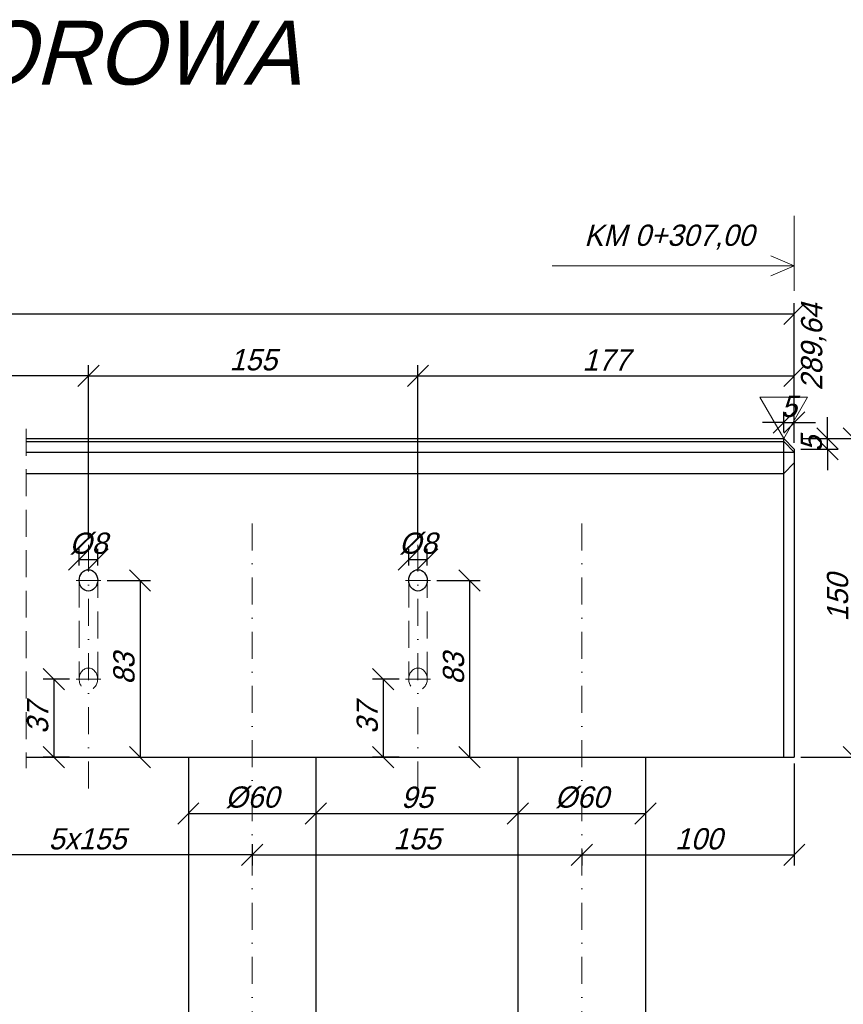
# Model space of a CAD drawing. Header units: millimetres. Extents: x -8866 to 77461, y -114325 to -28406.
# Tile 15 of 37: x 5307 to 5694, y -28869 to -28406. Entities that reach past the tile are written whole.
import ezdxf

# ---------------------------------------------------------------- set-up
doc = ezdxf.new("R2010")
doc.units = ezdxf.units.MM
doc.linetypes.add('DASHDOT', pattern=[25.4, 12.7, -6.35, 0, -6.35])
doc.linetypes.add('DASHED', pattern=[19.05, 12.7, -6.35])
for name, color, linetype, lineweight in [('3', 6, 'DASHED', 13), ('5', 3, 'Continuous', 13), ('6', 2, 'Continuous', 25), ('7', 4, 'DASHDOT', 13)]:
    doc.layers.add(name, color=color, linetype=linetype, lineweight=lineweight)
doc.styles.get("Standard").update_dxf_attribs({"font": 'IC-isocp.shx', "oblique": 15})
doc.dimstyles.new('ISO-25', dxfattribs={"dimscale": 2, "dimtxt": 2.5, "dimasz": 2.5, "dimexe": 1.25, "dimexo": 0.625, "dimtad": 1, "dimtxsty": 'Standard', "dimblk": 'OBLIQUE', "dimcen": 2.5, "dimadec": 0, "dimazin": 0, "dimtfac": 1, "dimtmove": 0, "dimatfit": 3, "dimldrblk": 'OBLIQUE', "dimfxl": 1, "dimarcsym": 0})

# ---------------------------------------------------------------- blocks, each defined once
blk = doc.blocks.new('_Oblique')
at = {"color": 0, "linetype": 'ByBlock', "lineweight": -2}
blk.add_line((-0.5, -0.5), (0.5, 0.5), dxfattribs=at)
blk = doc.blocks.new('*D2923')
at = {"layer": '5', "color": 0, "lineweight": -2}
for p, q in [((4400.84, -28604.91), (4400.84, -28539.29)), ((5670.84, -28604.91), (5670.84, -28539.29)), ((4400.84, -28544.29), (5670.84, -28544.29))]:
    blk.add_line(p, q, dxfattribs=at)
at = {"layer": 'Defpoints', "color": 0}
for p in [(5670.84, -28544.29), (4400.84, -28607.91), (5670.84, -28607.91)]:
    blk.add_point(p, dxfattribs=at)
at = {"layer": '5', "color": 0, "lineweight": -2, "xscale": 10, "yscale": 10, "zscale": 10, "rotation": 180}
blk.add_blockref('_Oblique', (4400.84, -28544.29), dxfattribs=at)
at = {"layer": '5', "color": 0, "lineweight": -2, "xscale": 10, "yscale": 10, "zscale": 10}
blk.add_blockref('_Oblique', (5670.84, -28544.29), dxfattribs=at)
at = {"layer": '5', "color": 0, "insert": (5035.84, -28536.79), "char_height": 10, "attachment_point": 5}
blk.add_mtext('2040', dxfattribs=at)
blk = doc.blocks.new('*D2965')
at = {"layer": '5', "color": 0, "lineweight": -2}
for p, q in [((5260.84, -28793.89), (5260.84, -28803.9)), ((5415.84, -28793.89), (5415.84, -28803.9)), ((5415.84, -28798.9), (5260.84, -28798.9))]:
    blk.add_line(p, q, dxfattribs=at)
at = {"layer": 'Defpoints', "color": 0}
for p in [(5260.84, -28790.89), (5415.84, -28790.89), (5260.84, -28798.9)]:
    blk.add_point(p, dxfattribs=at)
at = {"layer": '5', "color": 0, "lineweight": -2, "xscale": 10, "yscale": 10, "zscale": 10, "rotation": 180}
blk.add_blockref('_Oblique', (5260.84, -28798.9), dxfattribs=at)
at = {"layer": '5', "color": 0, "lineweight": -2, "xscale": 10, "yscale": 10, "zscale": 10}
blk.add_blockref('_Oblique', (5415.84, -28798.9), dxfattribs=at)
at = {"layer": '5', "color": 0, "insert": (5338.34, -28791.4), "char_height": 10, "attachment_point": 5}
blk.add_mtext('5x155', dxfattribs=at)
blk = doc.blocks.new('*D2970')
at = {"layer": '5', "color": 0, "lineweight": -2}
for p, q in [((5338.84, -28649.91), (5338.84, -28568.44)), ((5493.84, -28649.91), (5493.84, -28568.44)), ((5338.84, -28573.44), (5493.84, -28573.44))]:
    blk.add_line(p, q, dxfattribs=at)
at = {"layer": 'Defpoints', "color": 0}
for p in [(5493.84, -28573.44), (5338.84, -28652.91), (5493.84, -28652.91)]:
    blk.add_point(p, dxfattribs=at)
at = {"layer": '5', "color": 0, "lineweight": -2, "xscale": 10, "yscale": 10, "zscale": 10, "rotation": 180}
blk.add_blockref('_Oblique', (5338.84, -28573.44), dxfattribs=at)
at = {"layer": '5', "color": 0, "lineweight": -2, "xscale": 10, "yscale": 10, "zscale": 10}
blk.add_blockref('_Oblique', (5493.84, -28573.44), dxfattribs=at)
at = {"layer": '5', "color": 0, "insert": (5416.34, -28565.94), "char_height": 10, "attachment_point": 5}
blk.add_mtext('155', dxfattribs=at)
blk = doc.blocks.new('*D2971')
at = {"layer": '5', "color": 0, "lineweight": -2}
for p, q in [((5385.84, -28755.91), (5385.84, -28784.37)), ((5445.84, -28755.91), (5445.84, -28784.37)), ((5385.84, -28779.37), (5445.84, -28779.37))]:
    blk.add_line(p, q, dxfattribs=at)
at = {"layer": 'Defpoints', "color": 0}
for p in [(5385.84, -28752.91), (5445.84, -28752.91), (5445.84, -28779.37)]:
    blk.add_point(p, dxfattribs=at)
at = {"layer": '5', "color": 0, "lineweight": -2, "xscale": 10, "yscale": 10, "zscale": 10, "rotation": 180}
blk.add_blockref('_Oblique', (5385.84, -28779.37), dxfattribs=at)
at = {"layer": '5', "color": 0, "lineweight": -2, "xscale": 10, "yscale": 10, "zscale": 10}
blk.add_blockref('_Oblique', (5445.84, -28779.37), dxfattribs=at)
at = {"layer": '5', "color": 0, "insert": (5415.84, -28771.87), "char_height": 10, "attachment_point": 5}
blk.add_mtext('%%c60', dxfattribs=at)
blk = doc.blocks.new('*D2972')
at = {"layer": '5', "color": 0, "lineweight": -2}
for p, q in [((5493.84, -28649.91), (5493.84, -28568.44)), ((5670.84, -28604.91), (5670.84, -28568.44)), ((5493.84, -28573.44), (5670.84, -28573.44))]:
    blk.add_line(p, q, dxfattribs=at)
at = {"layer": 'Defpoints', "color": 0}
for p in [(5670.84, -28573.44), (5670.84, -28607.91), (5493.84, -28652.91)]:
    blk.add_point(p, dxfattribs=at)
at = {"layer": '5', "color": 0, "lineweight": -2, "xscale": 10, "yscale": 10, "zscale": 10, "rotation": 180}
blk.add_blockref('_Oblique', (5493.84, -28573.44), dxfattribs=at)
at = {"layer": '5', "color": 0, "lineweight": -2, "xscale": 10, "yscale": 10, "zscale": 10}
blk.add_blockref('_Oblique', (5670.84, -28573.44), dxfattribs=at)
at = {"layer": '5', "color": 0, "insert": (5582.34, -28565.94), "char_height": 10, "attachment_point": 5}
blk.add_mtext('177', dxfattribs=at)
blk = doc.blocks.new('*D2973')
at = {"layer": '5', "color": 0, "lineweight": -2}
for p, q in [((5489.49, -28662.67), (5489.49, -28654.88)), ((5498.19, -28662.67), (5498.19, -28654.88)), ((5489.49, -28659.88), (5498.19, -28659.88))]:
    blk.add_line(p, q, dxfattribs=at)
at = {"layer": 'Defpoints', "color": 0}
for p in [(5498.19, -28659.88), (5489.49, -28665.67), (5498.19, -28665.67)]:
    blk.add_point(p, dxfattribs=at)
at = {"layer": '5', "color": 0, "lineweight": -2, "xscale": 10, "yscale": 10, "zscale": 10, "rotation": 180}
blk.add_blockref('_Oblique', (5489.49, -28659.88), dxfattribs=at)
at = {"layer": '5', "color": 0, "lineweight": -2, "xscale": 10, "yscale": 10, "zscale": 10}
blk.add_blockref('_Oblique', (5498.19, -28659.88), dxfattribs=at)
at = {"layer": '5', "color": 0, "insert": (5493.84, -28652.38), "char_height": 10, "attachment_point": 5}
blk.add_mtext('%%c8', dxfattribs=at)
blk = doc.blocks.new('*D2974')
at = {"layer": '5', "color": 0, "lineweight": -2}
for p, q in [((5445.84, -28755.91), (5445.84, -28784.37)), ((5540.84, -28755.91), (5540.84, -28784.37)), ((5445.84, -28779.37), (5540.84, -28779.37))]:
    blk.add_line(p, q, dxfattribs=at)
at = {"layer": 'Defpoints', "color": 0}
for p in [(5445.84, -28752.91), (5540.84, -28752.91), (5540.84, -28779.37)]:
    blk.add_point(p, dxfattribs=at)
at = {"layer": '5', "color": 0, "lineweight": -2, "xscale": 10, "yscale": 10, "zscale": 10, "rotation": 180}
blk.add_blockref('_Oblique', (5445.84, -28779.37), dxfattribs=at)
at = {"layer": '5', "color": 0, "lineweight": -2, "xscale": 10, "yscale": 10, "zscale": 10}
blk.add_blockref('_Oblique', (5540.84, -28779.37), dxfattribs=at)
at = {"layer": '5', "color": 0, "insert": (5493.34, -28771.87), "char_height": 10, "attachment_point": 5}
blk.add_mtext('95', dxfattribs=at)
blk = doc.blocks.new('*D2975')
at = {"layer": '5', "color": 0, "lineweight": -2}
for p, q in [((5415.84, -28798.9), (5415.84, -28803.9)), ((5415.84, -28798.9), (5570.84, -28798.9)), ((5570.84, -28796.58), (5570.84, -28803.9))]:
    blk.add_line(p, q, dxfattribs=at)
at = {"layer": 'Defpoints', "color": 0}
for p in [(5415.84, -28795.9), (5570.84, -28793.58), (5570.84, -28798.9)]:
    blk.add_point(p, dxfattribs=at)
at = {"layer": '5', "color": 0, "lineweight": -2, "xscale": 10, "yscale": 10, "zscale": 10, "rotation": 180}
blk.add_blockref('_Oblique', (5415.84, -28798.9), dxfattribs=at)
at = {"layer": '5', "color": 0, "lineweight": -2, "xscale": 10, "yscale": 10, "zscale": 10}
blk.add_blockref('_Oblique', (5570.84, -28798.9), dxfattribs=at)
at = {"layer": '5', "color": 0, "insert": (5493.34, -28791.4), "char_height": 10, "attachment_point": 5}
blk.add_mtext('155', dxfattribs=at)
blk = doc.blocks.new('*D2976')
at = {"layer": '5', "color": 0, "lineweight": -2}
for p, q in [((5540.84, -28755.91), (5540.84, -28784.37)), ((5600.84, -28755.91), (5600.84, -28784.37)), ((5540.84, -28779.37), (5600.84, -28779.37))]:
    blk.add_line(p, q, dxfattribs=at)
at = {"layer": 'Defpoints', "color": 0}
for p in [(5540.84, -28752.91), (5600.84, -28752.91), (5600.84, -28779.37)]:
    blk.add_point(p, dxfattribs=at)
at = {"layer": '5', "color": 0, "lineweight": -2, "xscale": 10, "yscale": 10, "zscale": 10, "rotation": 180}
blk.add_blockref('_Oblique', (5540.84, -28779.37), dxfattribs=at)
at = {"layer": '5', "color": 0, "lineweight": -2, "xscale": 10, "yscale": 10, "zscale": 10}
blk.add_blockref('_Oblique', (5600.84, -28779.37), dxfattribs=at)
at = {"layer": '5', "color": 0, "insert": (5570.84, -28771.87), "char_height": 10, "attachment_point": 5}
blk.add_mtext('%%c60', dxfattribs=at)
blk = doc.blocks.new('*D2977')
at = {"layer": '5', "color": 0, "lineweight": -2}
for p, q in [((5502.66, -28669.72), (5523.1, -28669.72)), ((5518.1, -28669.72), (5518.1, -28752.91)), ((5502.66, -28752.91), (5523.1, -28752.91))]:
    blk.add_line(p, q, dxfattribs=at)
at = {"layer": 'Defpoints', "color": 0}
for p in [(5499.66, -28669.72), (5499.66, -28752.91), (5518.1, -28752.91)]:
    blk.add_point(p, dxfattribs=at)
at = {"layer": '5', "color": 0, "lineweight": -2, "xscale": 10, "yscale": 10, "zscale": 10}
for p, rotation in [((5518.1, -28669.72), 90), ((5518.1, -28752.91), 270)]:
    blk.add_blockref('_Oblique', p, dxfattribs=dict(at, rotation=rotation))
at = {"layer": '5', "color": 0, "insert": (5510.6, -28711.31), "char_height": 10, "attachment_point": 5, "rotation": 90}
blk.add_mtext('83', dxfattribs=at)
blk = doc.blocks.new('*D2978')
at = {"layer": '5', "color": 0, "lineweight": -2}
for p, q in [((5485.01, -28716.19), (5472.52, -28716.19)), ((5477.52, -28716.19), (5477.52, -28752.91)), ((5485.01, -28752.91), (5472.52, -28752.91))]:
    blk.add_line(p, q, dxfattribs=at)
at = {"layer": 'Defpoints', "color": 0}
for p in [(5488.01, -28716.19), (5477.52, -28752.91), (5488.01, -28752.91)]:
    blk.add_point(p, dxfattribs=at)
at = {"layer": '5', "color": 0, "lineweight": -2, "xscale": 10, "yscale": 10, "zscale": 10}
for p, rotation in [((5477.52, -28716.19), 90), ((5477.52, -28752.91), 270)]:
    blk.add_blockref('_Oblique', p, dxfattribs=dict(at, rotation=rotation))
at = {"layer": '5', "color": 0, "insert": (5470.02, -28734.55), "char_height": 10, "attachment_point": 5, "rotation": 90}
blk.add_mtext('37', dxfattribs=at)
blk = doc.blocks.new('*D2979')
at = {"layer": '5', "color": 0, "lineweight": -2}
for p, q in [((5673.84, -28602.91), (5703.75, -28602.91)), ((5698.75, -28602.91), (5698.75, -28752.91)), ((5673.84, -28752.91), (5703.75, -28752.91))]:
    blk.add_line(p, q, dxfattribs=at)
at = {"layer": 'Defpoints', "color": 0}
for p in [(5670.84, -28602.91), (5670.84, -28752.91), (5698.75, -28752.91)]:
    blk.add_point(p, dxfattribs=at)
at = {"layer": '5', "color": 0, "lineweight": -2, "xscale": 10, "yscale": 10, "zscale": 10}
for p, rotation in [((5698.75, -28602.91), 90), ((5698.75, -28752.91), 270)]:
    blk.add_blockref('_Oblique', p, dxfattribs=dict(at, rotation=rotation))
at = {"layer": '5', "color": 0, "insert": (5691.24, -28677.91), "char_height": 10, "attachment_point": 5, "rotation": 90}
blk.add_mtext('150', dxfattribs=at)
blk = doc.blocks.new('*D2980')
at = {"layer": '5', "color": 0, "lineweight": -2}
for p, q in [((5673.84, -28752.91), (5703.75, -28752.91)), ((5698.75, -28752.91), (5698.75, -29220.77)), ((5603.84, -29220.77), (5703.75, -29220.77))]:
    blk.add_line(p, q, dxfattribs=at)
at = {"layer": 'Defpoints', "color": 0}
for p in [(5670.84, -28752.91), (5600.84, -29220.77), (5698.75, -29220.77)]:
    blk.add_point(p, dxfattribs=at)
at = {"layer": '5', "color": 0, "lineweight": -2, "xscale": 10, "yscale": 10, "zscale": 10}
for p, rotation in [((5698.75, -28752.91), 90), ((5698.75, -29220.77), 270)]:
    blk.add_blockref('_Oblique', p, dxfattribs=dict(at, rotation=rotation))
at = {"layer": '5', "color": 0, "insert": (5691.24, -28986.84), "char_height": 10, "attachment_point": 5, "rotation": 90}
blk.add_mtext('1450', dxfattribs=at)
blk = doc.blocks.new('*D2981')
at = {"layer": '5', "color": 0, "lineweight": -2}
for p, q in [((5665.84, -28599.91), (5665.84, -28590.41)), ((5670.84, -28599.91), (5670.84, -28590.41)), ((5665.84, -28595.41), (5655.84, -28595.41)), ((5665.84, -28595.41), (5670.84, -28595.41)), ((5670.84, -28595.41), (5680.84, -28595.41))]:
    blk.add_line(p, q, dxfattribs=at)
at = {"layer": 'Defpoints', "color": 0}
for p in [(5670.84, -28595.41), (5665.84, -28602.91), (5670.84, -28602.91)]:
    blk.add_point(p, dxfattribs=at)
at = {"layer": '5', "color": 0, "lineweight": -2, "xscale": 10, "yscale": 10, "zscale": 10}
blk.add_blockref('_Oblique', (5665.84, -28595.41), dxfattribs=at)
at = {"layer": '5', "color": 0, "lineweight": -2, "xscale": 10, "yscale": 10, "zscale": 10, "rotation": 180}
blk.add_blockref('_Oblique', (5670.84, -28595.41), dxfattribs=at)
at = {"layer": '5', "color": 0, "insert": (5668.34, -28587.91), "char_height": 10, "attachment_point": 5}
blk.add_mtext('5', dxfattribs=at)
blk = doc.blocks.new('*D2982')
at = {"layer": '5', "color": 0, "lineweight": -2}
for p, q in [((5686.41, -28602.91), (5686.41, -28592.91)), ((5673.84, -28602.91), (5691.41, -28602.91)), ((5686.41, -28607.91), (5686.41, -28602.91)), ((5673.84, -28607.91), (5691.41, -28607.91)), ((5686.41, -28607.91), (5686.41, -28617.91))]:
    blk.add_line(p, q, dxfattribs=at)
at = {"layer": 'Defpoints', "color": 0}
for p in [(5670.84, -28602.91), (5686.41, -28602.91), (5670.84, -28607.91)]:
    blk.add_point(p, dxfattribs=at)
at = {"layer": '5', "color": 0, "lineweight": -2, "xscale": 10, "yscale": 10, "zscale": 10}
for p, rotation in [((5686.41, -28602.91), 270), ((5686.41, -28607.91), 90)]:
    blk.add_blockref('_Oblique', p, dxfattribs=dict(at, rotation=rotation))
at = {"layer": '5', "color": 0, "insert": (5678.91, -28605.41), "char_height": 10, "attachment_point": 5, "rotation": 90}
blk.add_mtext('5', dxfattribs=at)
blk = doc.blocks.new('*D2983')
at = {"layer": '5', "color": 0, "lineweight": -2}
for p, q in [((5670.84, -28755.91), (5670.84, -28803.9)), ((5570.84, -28798.9), (5570.84, -28803.9)), ((5570.84, -28798.9), (5670.84, -28798.9))]:
    blk.add_line(p, q, dxfattribs=at)
at = {"layer": 'Defpoints', "color": 0}
for p in [(5670.84, -28752.91), (5570.84, -28795.9), (5670.84, -28798.9)]:
    blk.add_point(p, dxfattribs=at)
at = {"layer": '5', "color": 0, "lineweight": -2, "xscale": 10, "yscale": 10, "zscale": 10, "rotation": 180}
blk.add_blockref('_Oblique', (5570.84, -28798.9), dxfattribs=at)
at = {"layer": '5', "color": 0, "lineweight": -2, "xscale": 10, "yscale": 10, "zscale": 10}
blk.add_blockref('_Oblique', (5670.84, -28798.9), dxfattribs=at)
at = {"layer": '5', "color": 0, "insert": (5625.84, -28791.4), "char_height": 10, "attachment_point": 5}
blk.add_mtext('100', dxfattribs=at)
blk = doc.blocks.new('*D3080')
at = {"layer": '5', "color": 0, "lineweight": -2}
for p, q in [((5334.49, -28662.67), (5334.49, -28654.9)), ((5343.19, -28662.67), (5343.19, -28654.9)), ((5334.49, -28659.9), (5343.19, -28659.9))]:
    blk.add_line(p, q, dxfattribs=at)
at = {"layer": 'Defpoints', "color": 0}
for p in [(5343.19, -28659.9), (5334.49, -28665.67), (5343.19, -28665.67)]:
    blk.add_point(p, dxfattribs=at)
at = {"layer": '5', "color": 0, "lineweight": -2, "xscale": 10, "yscale": 10, "zscale": 10, "rotation": 180}
blk.add_blockref('_Oblique', (5334.49, -28659.9), dxfattribs=at)
at = {"layer": '5', "color": 0, "lineweight": -2, "xscale": 10, "yscale": 10, "zscale": 10}
blk.add_blockref('_Oblique', (5343.19, -28659.9), dxfattribs=at)
at = {"layer": '5', "color": 0, "insert": (5338.84, -28652.4), "char_height": 10, "attachment_point": 5}
blk.add_mtext('%%c8', dxfattribs=at)
blk = doc.blocks.new('*D3081')
at = {"layer": '5', "color": 0, "lineweight": -2}
for p, q in [((5347.66, -28669.72), (5368.1, -28669.72)), ((5363.1, -28669.72), (5363.1, -28752.91)), ((5347.66, -28752.91), (5368.1, -28752.91))]:
    blk.add_line(p, q, dxfattribs=at)
at = {"layer": 'Defpoints', "color": 0}
for p in [(5344.66, -28669.72), (5344.66, -28752.91), (5363.1, -28752.91)]:
    blk.add_point(p, dxfattribs=at)
at = {"layer": '5', "color": 0, "lineweight": -2, "xscale": 10, "yscale": 10, "zscale": 10}
for p, rotation in [((5363.1, -28669.72), 90), ((5363.1, -28752.91), 270)]:
    blk.add_blockref('_Oblique', p, dxfattribs=dict(at, rotation=rotation))
at = {"layer": '5', "color": 0, "insert": (5355.6, -28711.31), "char_height": 10, "attachment_point": 5, "rotation": 90}
blk.add_mtext('83', dxfattribs=at)
blk = doc.blocks.new('*D3082')
at = {"layer": '5', "color": 0, "lineweight": -2}
for p, q in [((5330.01, -28716.19), (5317.52, -28716.19)), ((5322.52, -28716.19), (5322.52, -28752.91)), ((5330.01, -28752.91), (5317.52, -28752.91))]:
    blk.add_line(p, q, dxfattribs=at)
at = {"layer": 'Defpoints', "color": 0}
for p in [(5333.01, -28716.19), (5322.52, -28752.91), (5333.01, -28752.91)]:
    blk.add_point(p, dxfattribs=at)
at = {"layer": '5', "color": 0, "lineweight": -2, "xscale": 10, "yscale": 10, "zscale": 10}
for p, rotation in [((5322.52, -28716.19), 90), ((5322.52, -28752.91), 270)]:
    blk.add_blockref('_Oblique', p, dxfattribs=dict(at, rotation=rotation))
at = {"layer": '5', "color": 0, "insert": (5315.02, -28734.55), "char_height": 10, "attachment_point": 5, "rotation": 90}
blk.add_mtext('37', dxfattribs=at)
blk = doc.blocks.new('*D3083')
at = {"layer": '5', "color": 0, "lineweight": -2}
for p, q in [((5183.84, -28649.91), (5183.84, -28568.44)), ((5338.84, -28649.91), (5338.84, -28568.44)), ((5338.84, -28573.44), (5183.84, -28573.44))]:
    blk.add_line(p, q, dxfattribs=at)
at = {"layer": 'Defpoints', "color": 0}
for p in [(5183.84, -28573.44), (5183.84, -28652.91), (5338.84, -28652.91)]:
    blk.add_point(p, dxfattribs=at)
at = {"layer": '5', "color": 0, "lineweight": -2, "xscale": 10, "yscale": 10, "zscale": 10, "rotation": 180}
blk.add_blockref('_Oblique', (5183.84, -28573.44), dxfattribs=at)
at = {"layer": '5', "color": 0, "lineweight": -2, "xscale": 10, "yscale": 10, "zscale": 10}
blk.add_blockref('_Oblique', (5338.84, -28573.44), dxfattribs=at)
at = {"layer": '5', "color": 0, "insert": (5254.84, -28565.94), "char_height": 10, "attachment_point": 5}
blk.add_mtext('5x155', dxfattribs=at)

msp = doc.modelspace()

# ---------------------------------------------------------------- linework, layer by layer
at = {"layer": '3'}
for p, q in [((5309.576, -28598.35), (5309.576, -28758.147)), ((5334.486, -28669.718), (5334.488, -28716.188)), ((5343.189, -28716.044), (5343.187, -28669.718)), ((5489.486, -28669.718), (5489.488, -28716.188)), ((5498.189, -28716.044), (5498.187, -28669.718))]:
    msp.add_line(p, q, dxfattribs=at)
for centre in [(5338.838, -28716.188), (5493.838, -28716.188)]:
    msp.add_ellipse(centre, major_axis=(0, 5.192), ratio=0.8379648, dxfattribs=at)
at = {"layer": '5'}
for p, q in [((5670.838, -28533.38), (5670.838, -28498.189)), ((5670.838, -28521.649), (5659.784, -28516.908)), ((5556.937, -28521.649), (5670.838, -28521.649)), ((5670.838, -28521.649), (5659.784, -28526.39))]:
    msp.add_line(p, q, dxfattribs=at)
msp.add_lwpolyline([(5665.838, -28602.906), (5677.052, -28583.483), (5654.625, -28583.483)], close=True, dxfattribs=at)
at = {"layer": '6'}
for p, q in [((5309.576, -28602.906), (5665.838, -28602.906)), ((5309.576, -28604.406), (5665.838, -28604.406)), ((5665.838, -28752.906), (5665.838, -28602.906)), ((5665.838, -28602.906), (5670.838, -28607.906)), ((5665.838, -28604.406), (5670.838, -28609.406)), ((5309.576, -28609.406), (5670.838, -28609.406)), ((5670.838, -28607.906), (5670.838, -28752.906)), ((5665.838, -28619.406), (5670.838, -28614.406)), ((5309.576, -28619.406), (5665.838, -28619.406)), ((5309.576, -28752.906), (5670.838, -28752.906)), ((5385.838, -28752.906), (5385.838, -29108.795)), ((5445.838, -28752.906), (5445.838, -29108.795)), ((5540.838, -28752.906), (5540.838, -29108.795)), ((5600.838, -28752.906), (5600.838, -29108.795))]:
    msp.add_line(p, q, dxfattribs=at)
for centre in [(5338.838, -28669.718), (5493.838, -28669.718)]:
    msp.add_ellipse(centre, major_axis=(0, 5), ratio=0.8700974, dxfattribs=at)
at = {"layer": '7'}
for p, q in [((5415.838, -28642.906), (5415.838, -29233.625)), ((5570.838, -28642.906), (5570.838, -29233.625)), ((5338.838, -28652.906), (5338.838, -28768.063)), ((5493.838, -28652.906), (5493.838, -28768.063)), ((5344.662, -28669.718), (5333.014, -28669.718)), ((5499.662, -28669.718), (5488.014, -28669.718)), ((5344.662, -28716.188), (5333.014, -28716.188)), ((5499.662, -28716.188), (5488.014, -28716.188))]:
    msp.add_line(p, q, dxfattribs=at)

# ---------------------------------------------------------------- texts
at = {"insert": (5176.494, -28406.355), "char_height": 30, "width": 545.60189, "attachment_point": 2}
msp.add_mtext('\\pxt4.9967;KONSTRUKCJA OPOROWA\\P{\\H0.666667x;SKALA 1:50}', dxfattribs=at)
at = {"layer": '5', "insert": (5611.982, -28502.275), "char_height": 10, "width": 188.44917, "attachment_point": 2}
msp.add_mtext('\\pxt49.9667;{\\Fic-isocp.shx|c1;KM 0+307,00}', dxfattribs=at)
at = {"layer": '5', "insert": (5673.991, -28580.331), "char_height": 10, "width": 159.75531, "attachment_point": 1, "rotation": 90}
msp.add_mtext('\\pxt49.9667;{\\Fic-isocp.shx|c1;289,64}', dxfattribs=at)

# ---------------------------------------------------------------- dimensions: what is measured, and where the dimension line sits
at = {"layer": '5'}
for base, p1, p2, text, override, picture, middle in [((5670.838, -28544.29), (4400.838, -28607.906), (5670.838, -28607.906), '2040', {"dimtxt": 5, "dimasz": 5, "dimexe": 2.5, "dimexo": 1.5, "dimgap": 1.5, "dimdec": 0, "dimtxsty": 'Standard'}, '*D2923', (5035.838, -28544.29)), ((5343.189, -28659.899), (5334.486, -28665.671), (5343.189, -28665.671), '%%c8', {"dimtxt": 5, "dimasz": 5, "dimexe": 2.5, "dimexo": 1.5, "dimgap": 1.5, "dimdec": 0}, '*D3080', (5338.837, -28659.899)), ((5498.189, -28659.881), (5489.486, -28665.671), (5498.189, -28665.671), '%%c8', {"dimtxt": 5, "dimasz": 5, "dimexe": 2.5, "dimexo": 1.5, "dimgap": 1.5, "dimdec": 0}, '*D2973', (5493.838, -28659.881))]:
    dim = msp.add_linear_dim(base=base, p1=p1, p2=p2, text=text, dimstyle='ISO-25', override=override, dxfattribs=at)
    dim.commit()
    dim.dimension.update_dxf_attribs({"geometry": picture, "text_midpoint": middle, "dimtype": 160})
dim = msp.add_linear_dim(base=(5183.838, -28573.443), p1=(5338.838, -28652.906), p2=(5183.838, -28652.906), angle=180, text='5x<>', dimstyle='ISO-25', override={"dimtxt": 5, "dimasz": 5, "dimexe": 2.5, "dimexo": 1.5, "dimgap": 1.5, "dimdec": 0, "dimtxsty": 'Standard'}, dxfattribs=at)
dim.commit()
dim.dimension.update_dxf_attribs({"geometry": '*D3083', "text_midpoint": (5254.838, -28573.443), "dimtype": 160})
for base, p1, p2, override, picture, middle in [((5493.838, -28573.443), (5338.838, -28652.906), (5493.838, -28652.906), {"dimtxt": 5, "dimasz": 5, "dimexe": 2.5, "dimexo": 1.5, "dimgap": 1.5, "dimdec": 0, "dimtxsty": 'Standard'}, '*D2970', (5416.338, -28565.943)), ((5670.838, -28573.443), (5493.838, -28652.906), (5670.838, -28607.906), {"dimtxt": 5, "dimasz": 5, "dimexe": 2.5, "dimexo": 1.5, "dimgap": 1.5, "dimdec": 0}, '*D2972', (5582.338, -28565.943)), ((5540.838, -28779.372), (5445.838, -28752.906), (5540.838, -28752.906), {"dimtxt": 5, "dimasz": 5, "dimexe": 2.5, "dimexo": 1.5, "dimgap": 1.5, "dimdec": 0}, '*D2974', (5493.338, -28771.869)), ((5570.838, -28798.904), (5415.838, -28795.904), (5570.838, -28793.58), {"dimtxt": 5, "dimasz": 5, "dimexe": 2.5, "dimexo": 1.5, "dimgap": 1.5, "dimdec": 0}, '*D2975', (5493.338, -28791.404))]:
    dim = msp.add_linear_dim(base=base, p1=p1, p2=p2, dimstyle='ISO-25', override=override, dxfattribs=at)
    dim.commit()
    dim.dimension.update_dxf_attribs({"geometry": picture, "text_midpoint": middle})
for base, p1, angle, picture, middle in [((5670.838, -28595.407), (5665.838, -28602.906), 180, '*D2981', (5668.338, -28595.407)), ((5686.411, -28602.906), (5670.838, -28607.906), 90, '*D2982', (5686.411, -28605.406))]:
    dim = msp.add_linear_dim(base=base, p1=p1, p2=(5670.838, -28602.906), angle=angle, dimstyle='ISO-25', override={"dimtxt": 5, "dimasz": 5, "dimexe": 2.5, "dimexo": 1.5, "dimgap": 1.5, "dimdec": 0}, dxfattribs=at)
    dim.commit()
    dim.dimension.update_dxf_attribs({"geometry": picture, "text_midpoint": middle, "dimtype": 160})
for base, p1, p2, picture, middle in [((5698.747, -28752.906), (5670.838, -28602.906), (5670.838, -28752.906), '*D2979', (5691.243, -28677.906)), ((5363.099, -28752.906), (5344.662, -28669.718), (5344.662, -28752.906), '*D3081', (5355.599, -28711.312)), ((5518.099, -28752.906), (5499.662, -28669.718), (5499.662, -28752.906), '*D2977', (5510.599, -28711.312)), ((5322.522, -28752.906), (5333.014, -28716.188), (5333.014, -28752.906), '*D3082', (5315.022, -28734.547)), ((5477.522, -28752.906), (5488.014, -28716.188), (5488.014, -28752.906), '*D2978', (5470.022, -28734.547))]:
    dim = msp.add_linear_dim(base=base, p1=p1, p2=p2, angle=90, dimstyle='ISO-25', override={"dimtxt": 5, "dimasz": 5, "dimexe": 2.5, "dimexo": 1.5, "dimgap": 1.5, "dimdec": 0}, dxfattribs=at)
    dim.commit()
    dim.dimension.update_dxf_attribs({"geometry": picture, "text_midpoint": middle})
dim = msp.add_linear_dim(base=(5698.747, -29220.775), p1=(5670.838, -28752.906), p2=(5600.838, -29220.775), angle=90, text='1450', dimstyle='ISO-25', override={"dimtxt": 5, "dimasz": 5, "dimexe": 2.5, "dimexo": 1.5, "dimgap": 1.5, "dimdec": 0, "dimtxsty": 'Standard'}, dxfattribs=at)
dim.commit()
dim.dimension.update_dxf_attribs({"geometry": '*D2980', "text_midpoint": (5691.243, -28986.84)})
for base, p1, p2, text, override, picture, middle in [((5445.838, -28779.372), (5385.838, -28752.906), (5445.838, -28752.906), '%%c<>', {"dimtxt": 5, "dimasz": 5, "dimexe": 2.5, "dimexo": 1.5, "dimgap": 1.5, "dimdec": 0}, '*D2971', (5415.838, -28771.868)), ((5600.838, -28779.372), (5540.838, -28752.906), (5600.838, -28752.906), '%%c<>', {"dimtxt": 5, "dimasz": 5, "dimexe": 2.5, "dimexo": 1.5, "dimgap": 1.5, "dimdec": 0}, '*D2976', (5570.838, -28771.868)), ((5260.838, -28798.904), (5415.838, -28790.892), (5260.838, -28790.892), '5x<>', {"dimtxt": 5, "dimasz": 5, "dimexe": 2.5, "dimexo": 1.5, "dimgap": 1.5, "dimdec": 0, "dimtxsty": 'Standard'}, '*D2965', (5338.338, -28791.404))]:
    dim = msp.add_linear_dim(base=base, p1=p1, p2=p2, text=text, dimstyle='ISO-25', override=override, dxfattribs=at)
    dim.commit()
    dim.dimension.update_dxf_attribs({"geometry": picture, "text_midpoint": middle})
dim = msp.add_linear_dim(base=(5670.838, -28798.904), p1=(5570.838, -28795.904), p2=(5670.838, -28752.906), dimstyle='ISO-25', override={"dimtxt": 5, "dimasz": 5, "dimexe": 2.5, "dimexo": 1.5, "dimgap": 1.5, "dimdec": 0}, dxfattribs=at)
dim.commit()
dim.dimension.update_dxf_attribs({"geometry": '*D2983', "text_midpoint": (5625.838, -28798.904), "dimtype": 160})

doc.saveas('drawing.dxf')
